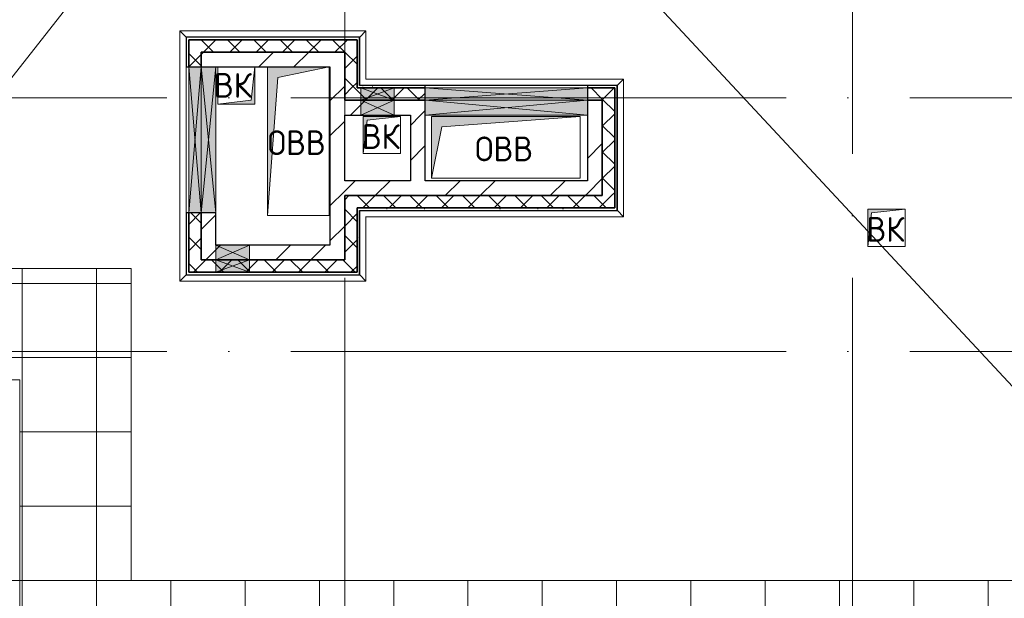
# Model space of a CAD drawing. Header units: millimetres. Extents: x -30540 to 143646, y -11730 to 123410.
# Tile 110 of 114: x 113980 to 121932, y 79656 to 84332. Entities that reach past the tile are written whole.
import ezdxf

# ---------------------------------------------------------------- set-up
doc = ezdxf.new("R2010")
doc.units = ezdxf.units.MM
doc.linetypes.add('ADSK_Линия сетки', pattern=[5000, 4000, -500, 0, -500])
for name, color, linetype, lineweight in [('A-____-NOTE-TEXT', 7, 'Continuous', 18), ('A-GENM-____-OTLN', 7, 'Continuous', 18), ('A-GLAZ-____-MCUT', 7, 'Continuous', 9), ('A-GLAZ-____-OTLN', 7, 'Continuous', 18), ('A-ROOF-____-OTLN', 7, 'Continuous', 18), ('A-ROOF-____-PATT', 7, 'Continuous', 18), ('A-WALL-____-MCUT', 7, 'Continuous', 40), ('A-WALL-____-OTLN', 7, 'Continuous', 18), ('A-WALL-____-PATT', 7, 'Continuous', 40), ('M-EQPM-____-OTLN', 7, 'Continuous', 18), ('S-GRID-____-OTLN', 7, 'Continuous', 9)]:
    doc.layers.add(name, color=color, linetype=linetype, lineweight=lineweight)
doc.styles.add('GOST Common', font='GOST_Common.ttf', dxfattribs={"height": 200})
pattern_1 = [(45, (0, 0), (-424.264, 424.264), []), (45, (0, 282.8), (-424.264, 424.264), [])]
pattern_2 = [(45, (0, 0), (-106.06602, 106.06602), []), (135, (0, 0), (-106.06602, -106.06602), [])]
pattern_3 = [(0, (0, 0), (406.4, 101.6), [6.706, -298.094, 6.706, -298.094, -1625.6]), (0, (0, 0), (406.4, 101.6), [-609.6, 6.706, -602.894, 6.706, -298.094, -711.2]), (0, (0, 0), (406.4, 101.6), [-1524, 6.706, -196.494, 6.706, -501.294]), (120, (152.4, 50.8), (-291.18818, 301.152724), [6.706, -298.094, 6.706, -298.094, -1625.6]), (120, (152.4, 50.8), (-291.18818, 301.152724), [-609.6, 6.706, -602.894, 6.706, -298.094, -711.2]), (120, (152.4, 50.8), (-291.18818, 301.152724), [-1524, 6.706, -196.494, 6.706, -501.294]), (240, (203.2, 254), (-115.21182, -402.752724), [6.706, -298.094, 6.706, -298.094, -1625.6]), (240, (203.2, 254), (-115.21182, -402.752724), [-609.6, 6.706, -602.894, 6.706, -298.094, -711.2]), (240, (203.2, 254), (-115.21182, -402.752724), [-1524, 6.706, -196.494, 6.706, -501.294])]

# ---------------------------------------------------------------- blocks, each defined once
blk = doc.blocks.new('АР_Отверстие прямоугольное - ВК-6814870-Кровля')
at = {"layer": 'A-GLAZ-____-OTLN', "lineweight": 13, "true_color": 0xf9f9f9}
blk.add_hatch(color=7, dxfattribs=at).paths.add_polyline_path([(780, 60), (-530, 60), (-530, -60), (780, -60)])
at = {"layer": 'A-GLAZ-____-MCUT', "color": 254, "lineweight": 15, "true_color": 0xcccccc}
for p, q in [((-530, 60), (-530, -60)), ((780, 60), (780, -60))]:
    blk.add_line(p, q, dxfattribs=at)
at = {"layer": 'A-GLAZ-____-OTLN', "color": 254, "lineweight": 5, "true_color": 0xcccccc}
for p, q in [((780, 60), (-530, -60)), ((-530, 60), (780, -60))]:
    blk.add_line(p, q, dxfattribs=at)
at = {"layer": 'A-GLAZ-____-OTLN', "color": 254, "lineweight": 13, "true_color": 0xcccccc}
for p, q in [((780, 60), (-530, 60)), ((-530, 60), (-530, -60)), ((780, -60), (780, 60)), ((-530, -60), (780, -60))]:
    blk.add_line(p, q, dxfattribs=at)
blk = doc.blocks.new('АР_Отверстие прямоугольное - ВК-6815299-Кровля')
at = {"layer": 'A-GLAZ-____-OTLN', "lineweight": 13, "true_color": 0xf9f9f9}
blk.add_hatch(color=7, dxfattribs=at).paths.add_polyline_path([(-530, -50), (780, -50), (780, 50), (-530, 50), (-530, 30.5)])
at = {"layer": 'A-GLAZ-____-MCUT', "color": 254, "lineweight": 15, "true_color": 0xcccccc}
for p, q in [((-530, 50), (-530, -50)), ((780, 50), (780, -50))]:
    blk.add_line(p, q, dxfattribs=at)
at = {"layer": 'A-GLAZ-____-OTLN', "color": 254, "lineweight": 5, "true_color": 0xcccccc}
for p, q in [((780, 50), (-530, -50)), ((-530, 50), (780, -50))]:
    blk.add_line(p, q, dxfattribs=at)
at = {"layer": 'A-GLAZ-____-OTLN', "color": 254, "lineweight": 13, "true_color": 0xcccccc}
for p, q in [((780, 50), (-530, 50)), ((-530, 50), (-530, -50)), ((780, -50), (780, 50)), ((-530, -50), (780, -50))]:
    blk.add_line(p, q, dxfattribs=at)
blk = doc.blocks.new('АР_Отверстие прямоугольное - ВК-7933436-Кровля')
at = {"layer": 'A-GLAZ-____-OTLN', "lineweight": 13, "true_color": 0xf9f9f9}
blk.add_hatch(color=7, dxfattribs=at).paths.add_polyline_path([(-10, -60), (260, -60), (260, 60), (-10, 60)])
at = {"layer": 'A-GLAZ-____-MCUT', "color": 254, "lineweight": 15, "true_color": 0xcccccc}
for p, q in [((-10, 60), (-10, -60)), ((260, 60), (260, -60))]:
    blk.add_line(p, q, dxfattribs=at)
at = {"layer": 'A-GLAZ-____-OTLN', "color": 254, "lineweight": 5, "true_color": 0xcccccc}
for p, q in [((260, 60), (-10, -60)), ((-10, 60), (260, -60))]:
    blk.add_line(p, q, dxfattribs=at)
at = {"layer": 'A-GLAZ-____-OTLN', "color": 254, "lineweight": 13, "true_color": 0xcccccc}
for p, q in [((260, 60), (-10, 60)), ((-10, 60), (-10, -60)), ((260, -60), (260, 60)), ((-10, -60), (260, -60))]:
    blk.add_line(p, q, dxfattribs=at)
blk = doc.blocks.new('АР_Отверстие прямоугольное - ВК-7933574-Кровля')
at = {"layer": 'A-GLAZ-____-OTLN', "lineweight": 13, "true_color": 0xf9f9f9}
blk.add_hatch(color=7, dxfattribs=at).paths.add_polyline_path([(260, 50), (-10, 50), (-10, -50), (260, -50)])
at = {"layer": 'A-GLAZ-____-MCUT', "color": 254, "lineweight": 15, "true_color": 0xcccccc}
for p, q in [((-10, 50), (-10, -50)), ((260, 50), (260, -50))]:
    blk.add_line(p, q, dxfattribs=at)
at = {"layer": 'A-GLAZ-____-OTLN', "color": 254, "lineweight": 5, "true_color": 0xcccccc}
for p, q in [((260, 50), (-10, -50)), ((-10, 50), (260, -50))]:
    blk.add_line(p, q, dxfattribs=at)
at = {"layer": 'A-GLAZ-____-OTLN', "color": 254, "lineweight": 13, "true_color": 0xcccccc}
for p, q in [((260, 50), (-10, 50)), ((-10, 50), (-10, -50)), ((260, -50), (260, 50)), ((-10, -50), (260, -50))]:
    blk.add_line(p, q, dxfattribs=at)
blk = doc.blocks.new('АР_Отверстие прямоугольное - ВК-6777449-Кровля')
at = {"layer": 'A-GLAZ-____-OTLN', "lineweight": 13, "true_color": 0xf9f9f9}
blk.add_hatch(color=7, dxfattribs=at).paths.add_polyline_path([(-465, -60), (715, -60), (715, 60), (-465, 60)])
at = {"layer": 'A-GLAZ-____-MCUT', "color": 254, "lineweight": 15, "true_color": 0xcccccc}
for p, q in [((-465, 60), (-465, -60)), ((715, 60), (715, -60))]:
    blk.add_line(p, q, dxfattribs=at)
at = {"layer": 'A-GLAZ-____-OTLN', "color": 254, "lineweight": 5, "true_color": 0xcccccc}
for p, q in [((715, 60), (-465, -60)), ((-465, 60), (715, -60))]:
    blk.add_line(p, q, dxfattribs=at)
at = {"layer": 'A-GLAZ-____-OTLN', "color": 254, "lineweight": 13, "true_color": 0xcccccc}
for p, q in [((715, 60), (-465, 60)), ((-465, 60), (-465, -60)), ((715, -60), (715, 60)), ((-465, -60), (715, -60))]:
    blk.add_line(p, q, dxfattribs=at)
blk = doc.blocks.new('АР_Отверстие прямоугольное - ВК-6778464-Кровля')
at = {"layer": 'A-GLAZ-____-OTLN', "lineweight": 13, "true_color": 0xf9f9f9}
blk.add_hatch(color=7, dxfattribs=at).paths.add_polyline_path([(-384.9, 50), (-465, 50), (-465, -50), (715, -50), (715, 50), (636.9, 50)])
at = {"layer": 'A-GLAZ-____-MCUT', "color": 254, "lineweight": 15, "true_color": 0xcccccc}
for p, q in [((-465, 50), (-465, -50)), ((715, 50), (715, -50))]:
    blk.add_line(p, q, dxfattribs=at)
at = {"layer": 'A-GLAZ-____-OTLN', "color": 254, "lineweight": 5, "true_color": 0xcccccc}
for p, q in [((715, 50), (-465, -50)), ((-465, 50), (715, -50))]:
    blk.add_line(p, q, dxfattribs=at)
at = {"layer": 'A-GLAZ-____-OTLN', "color": 254, "lineweight": 13, "true_color": 0xcccccc}
for p, q in [((715, 50), (-465, 50)), ((-465, 50), (-465, -50)), ((715, -50), (715, 50)), ((-465, -50), (715, -50))]:
    blk.add_line(p, q, dxfattribs=at)
blk = doc.blocks.new('_GM_Dt-St-D_Фартук гнутый из оцинкованной стали_Пристенный_Тип 1__c-верхняя кромка с отгибом_ - ФС-1_3_50х70У100-1_5_t__RAL7016-7555912-Кровля')
at = {"layer": 'A-GENM-____-OTLN', "color": 254, "lineweight": 13, "true_color": 0xcccccc}
for p, q in [((0, 50), (2081.5, 50)), ((50, 0), (0, 50)), ((50, 0), (2131.5, 0)), ((50, 0), (50, -1.5))]:
    blk.add_line(p, q, dxfattribs=at)
blk = doc.blocks.new('_GM_Dt-St-D_Фартук гнутый из оцинкованной стали_Пристенный_Тип 1__c-верхняя кромка с отгибом_ - ФС-1_3_50х70У100-1_5_t__RAL7016-7555908-Кровля')
at = {"layer": 'A-GENM-____-OTLN', "color": 254, "lineweight": 13, "true_color": 0xcccccc}
for p, q in [((0, 50), (1503, 50)), ((50, 0), (0, 50)), ((50, 0), (1453, 0)), ((50, 0), (50, -1.5)), ((1503, 50), (1453, 0)), ((1453, -1.5), (1453, 0))]:
    blk.add_line(p, q, dxfattribs=at)
blk = doc.blocks.new('_GM_Dt-St-D_Фартук гнутый из оцинкованной стали_Пристенный_Тип 1__c-верхняя кромка с отгибом_ - ФС-1_3_50х70У100-1_5_t__RAL7016-7555964-Кровля')
at = {"layer": 'A-GENM-____-OTLN', "color": 254, "lineweight": 13, "true_color": 0xcccccc}
for p, q in [((50, 1.5), (50, 0)), ((1973, 0), (50, 0)), ((1973, 0), (1973, 1.5)), ((1973, 0), (2023, -50)), ((0, -50), (50, 0)), ((2023, -50), (0, -50))]:
    blk.add_line(p, q, dxfattribs=at)
blk = doc.blocks.new('_GM_Dt-St-D_Фартук гнутый из оцинкованной стали_Пристенный_Тип 1__c-верхняя кромка с отгибом_ - ФС-1_3_50х70У100-1_5_t__RAL7016-7555901-Кровля')
at = {"layer": 'A-GENM-____-OTLN', "color": 254, "lineweight": 13, "true_color": 0xcccccc}
for p, q in [((0, 50), (391.5, 50)), ((50, 0), (0, 50)), ((50, 0), (441.5, 0)), ((50, 0), (50, -1.5))]:
    blk.add_line(p, q, dxfattribs=at)
blk = doc.blocks.new('_GM_Dt-St-D_Фартук гнутый из оцинкованной стали_Пристенный_Тип 1__c-верхняя кромка с отгибом_ - ФС-1_3_50х70У100-1_5_t__RAL7016-7555887-Кровля')
at = {"layer": 'A-GENM-____-OTLN', "color": 254, "lineweight": 13, "true_color": 0xcccccc}
for p, q in [((50, 1.5), (50, 0)), ((2131.5, 0), (50, 0)), ((0, -50), (50, 0)), ((2081.5, -50), (0, -50))]:
    blk.add_line(p, q, dxfattribs=at)
blk = doc.blocks.new('_GM_Dt-St-D_Фартук гнутый из оцинкованной стали_Пристенный_Тип 1__c-верхняя кромка с отгибом_ - ФС-1_3_50х70У100-1_5_t__RAL7016-7555905-Кровля')
at = {"layer": 'A-GENM-____-OTLN', "color": 254, "lineweight": 13, "true_color": 0xcccccc}
for p, q in [((50, 1.5), (50, 0)), ((1453, 0), (50, 0)), ((1453, 0), (1453, 1.5)), ((1453, 0), (1503, -50)), ((0, -50), (50, 0)), ((1503, -50), (0, -50))]:
    blk.add_line(p, q, dxfattribs=at)
blk = doc.blocks.new('_GM_Dt-St-D_Фартук гнутый из оцинкованной стали_Пристенный_Тип 1__c-верхняя кромка с отгибом_ - ФС-1_3_50х70У100-1_5_t__RAL7016-7561398-Кровля')
at = {"layer": 'A-GENM-____-OTLN', "color": 254, "lineweight": 13, "true_color": 0xcccccc}
for p, q in [((0, 0), (521.5, 0)), ((50, 50), (571.5, 50)), ((571.5, 50), (521.5, 0)), ((521.5, -1.5), (521.5, 0))]:
    blk.add_line(p, q, dxfattribs=at)
blk = doc.blocks.new('_GM_Dt-St-D_Фартук гнутый из оцинкованной стали_Пристенный_Тип 1__c-верхняя кромка с отгибом_ - ФС-1_3_50х70У100-1_5_t__RAL7016-7548135-Кровля')
at = {"layer": 'A-GENM-____-OTLN', "color": 254, "lineweight": 13, "true_color": 0xcccccc}
for p, q in [((0, 50), (1113, 50)), ((50, 0), (0, 50)), ((50, 0), (1063, 0)), ((50, 0), (50, -1.5)), ((1113, 50), (1063, 0)), ((1063, -1.5), (1063, 0))]:
    blk.add_line(p, q, dxfattribs=at)
blk = doc.blocks.new('АР_Канал вертикальный прямоугольный - ВК-6145079-Кровля')
at = {"layer": 'M-EQPM-____-OTLN', "lineweight": 13, "true_color": 0xe2e2e2}
blk.add_hatch(color=254, dxfattribs=at).paths.add_polyline_path([(-150, -150), (-120, 120), (150, 150), (-150, 150)])
at = {"layer": 'M-EQPM-____-OTLN', "color": 253, "lineweight": 13, "true_color": 0xaaaaaa}
for p, q in [((150, 150), (-150, 150)), ((-150, 150), (-150, -150)), ((150, 150), (-150, 150)), ((-150, 150), (-150, -150)), ((-150, -150), (-150, 150)), ((-150, 150), (150, 150)), ((-150, -150), (-120, 120)), ((-150, -150), (-120, 120)), ((-120, 120), (150, 150)), ((-120, 120), (150, 150)), ((150, -150), (150, 150)), ((150, 150), (150, -150)), ((-150, -150), (150, -150)), ((150, -150), (-150, -150))]:
    blk.add_line(p, q, dxfattribs=at)
blk = doc.blocks.new('АР_Канал вертикальный прямоугольный - ВК-7292117-Кровля')
at = {"layer": 'M-EQPM-____-OTLN', "lineweight": 13, "true_color": 0xe2e2e2}
blk.add_hatch(color=254, dxfattribs=at).paths.add_polyline_path([(-150, -150), (-120, 120), (150, 150), (-150, 150)])
at = {"layer": 'M-EQPM-____-OTLN', "color": 253, "lineweight": 13, "true_color": 0xaaaaaa}
for p, q in [((150, 150), (-150, 150)), ((-150, 150), (-150, -150)), ((150, 150), (-150, 150)), ((-150, 150), (-150, -150)), ((-150, -150), (-150, 150)), ((-150, 150), (150, 150)), ((-150, -150), (-120, 120)), ((-150, -150), (-120, 120)), ((-120, 120), (150, 150)), ((-120, 120), (150, 150)), ((150, -150), (150, 150)), ((150, 150), (150, -150)), ((-150, -150), (150, -150)), ((150, -150), (-150, -150))]:
    blk.add_line(p, q, dxfattribs=at)
blk = doc.blocks.new('АР_Канал вертикальный прямоугольный - ВК-6741383-Кровля')
at = {"layer": 'M-EQPM-____-OTLN', "lineweight": 13, "true_color": 0xe2e2e2}
blk.add_hatch(color=254, dxfattribs=at).paths.add_polyline_path([(-150, -150), (-120, 120), (150, 150), (-150, 150)])
at = {"layer": 'M-EQPM-____-OTLN', "color": 253, "lineweight": 13, "true_color": 0xaaaaaa}
for p, q in [((150, 150), (-150, 150)), ((-150, 150), (-150, -150)), ((150, 150), (-150, 150)), ((-150, 150), (-150, -150)), ((-150, -150), (-150, 150)), ((-150, 150), (150, 150)), ((-150, -150), (-120, 120)), ((-150, -150), (-120, 120)), ((-120, 120), (150, 150)), ((-120, 120), (150, 150)), ((150, -150), (150, 150)), ((150, 150), (150, -150)), ((-150, -150), (150, -150)), ((150, -150), (-150, -150))]:
    blk.add_line(p, q, dxfattribs=at)
blk = doc.blocks.new('АР_Канал вертикальный прямоугольный - ОВВ-7378003-Кровля')
at = {"layer": 'M-EQPM-____-OTLN', "lineweight": 13, "true_color": 0xe2e2e2}
blk.add_hatch(color=254, dxfattribs=at).paths.add_polyline_path([(-600, -250), (-515, 165), (600, 250), (-600, 250), (-600, 83.4)])
at = {"layer": 'M-EQPM-____-OTLN', "color": 253, "lineweight": 13, "true_color": 0xaaaaaa}
for p, q in [((600, 250), (-600, 250)), ((-600, 250), (-600, -250)), ((600, 250), (-600, 250)), ((-600, 250), (-600, -250)), ((-600, -250), (-600, 250)), ((-600, 250), (600, 250)), ((-515, 165), (600, 250)), ((-515, 165), (600, 250)), ((600, -250), (600, 250)), ((600, 250), (600, -250)), ((-600, -250), (-515, 165)), ((-600, -250), (-515, 165)), ((-600, -250), (600, -250)), ((600, -250), (-600, -250))]:
    blk.add_line(p, q, dxfattribs=at)
blk = doc.blocks.new('АР_Канал вертикальный прямоугольный - ОВВ-7476164-Кровля')
at = {"layer": 'M-EQPM-____-OTLN', "lineweight": 13, "true_color": 0xe2e2e2}
blk.add_hatch(color=254, dxfattribs=at).paths.add_polyline_path([(-250, -600), (-165, 515), (250, 600), (-250, 600), (-250, -312.3)])
at = {"layer": 'M-EQPM-____-OTLN', "color": 253, "lineweight": 13, "true_color": 0xaaaaaa}
for p, q in [((250, 600), (-250, 600)), ((-250, 600), (-250, -600)), ((250, 600), (-250, 600)), ((-250, 600), (-250, -600)), ((-250, -600), (-250, 600)), ((-250, 600), (250, 600)), ((-165, 515), (250, 600)), ((-165, 515), (250, 600)), ((250, -600), (250, 600)), ((250, 600), (250, -600)), ((-250, -600), (-165, 515)), ((-250, -600), (-165, 515)), ((-250, -600), (250, -600)), ((250, -600), (-250, -600))]:
    blk.add_line(p, q, dxfattribs=at)
blk = doc.blocks.new('Наметкина 10_РД_АР_К3_отсоединено_rvt-1-Кровля')
at = {"layer": 'A-ROOF-____-PATT', "lineweight": 5, "true_color": 0xe4e4e4}
h = blk.add_hatch(dxfattribs=at)
h.set_pattern_fill('FP_14', color=254, style=0, pattern_type=2)
h.set_pattern_definition([(0, (0, 0), (0, 600), []), (90, (0, 0), (-600, 4e-14), [])])
h.paths.add_polyline_path([(85101.5, 76250), (85101.5, 85261), (88675.3, 85261), (88675.3, 89725), (95725.3, 89725), (95725.3, 86171.5), (95751.8, 86171.5), (95751.8, 81328.5), (95725.3, 81328.5), (95725.3, 81020), (93155.3, 81020), (93155.3, 77690), (94055.3, 77690), (94055.3, 80120), (96625.3, 80120), (96625.3, 85950), (99800.3, 85950), (99800.3, 88410), (103091.7, 88410), (103091.7, 81075), (102046.4, 81075), (102045.3, 81075), (100100.3, 81075), (100100.3, 80175), (108900.3, 80175), (108900.3, 81422), (113980.3, 81422), (113980.3, 78900), (125861.4, 78900), (125861.4, 89310), (109999.3, 89310), (109999.3, 92647.9), (103091.7, 92647.9), (103091.7, 89310), (96676.3, 89310), (96676.3, 90625), (75676.8, 90625), (75676.8, 89725), (87775.3, 89725), (87775.3, 86161), (84201.5, 86161), (84201.5, 81350), (82201.5, 81350), (82201.5, 80390), (75135.3, 80390), (75135.3, 82150), (66605.3, 82150), (66605.3, 85800), (69728.8, 85800), (69728.8, 86800), (65705.3, 86800), (65705.3, 85850), (65735.3, 85850), (65705.3, 85846.7), (65705.3, 83050), (65735.3, 83050), (65705.3, 83046.7), (65705.3, 81250), (73695.3, 81250), (73695.3, 79490), (82201.5, 79490), (82201.5, 78250), (84331.5, 78250), (84331.5, 76250), (84989.6, 76250)])
h.paths.add_polyline_path([(114880.3, 79800), (114880.3, 82322), (108000.3, 82322), (108000.3, 81075), (104005.3, 81075), (104005.3, 91747.9), (109099.3, 91747.9), (109099.3, 85625.1), (114880.3, 85625.1), (114880.3, 88410), (124961.4, 88410), (124961.4, 85826.5), (125006.8, 85826.5), (125006.8, 83673.5), (124961.4, 83673.5), (124961.4, 79800), (117687.1, 79800)])
h.paths.add_polyline_path([(97705.3, 86000), (97705.3, 86300), (98005.3, 86300), (97735.3, 86270)])
h.paths.add_polyline_path([(113980.3, 86525.1), (109999.3, 86525.1), (109999.3, 88410), (113980.3, 88410), (113980.3, 87374.7)])
at = {"layer": 'A-WALL-____-PATT', "lineweight": 5, "true_color": 0xcccccc}
h = blk.add_hatch(dxfattribs=at)
h.set_pattern_fill('FP_13', color=254, style=0, pattern_type=2)
h.set_pattern_definition(pattern_2)
h.paths.add_polyline_path([(115345.3, 82390), (115445.3, 82390), (115445.3, 82770), (115345.3, 82770)])
h.paths.add_polyline_path([(115345.3, 83950), (115445.3, 83950), (115445.3, 84170), (115345.3, 84170)])
h = blk.add_hatch(dxfattribs=at)
h.set_pattern_fill('FP_13', color=254, style=0, pattern_type=2)
h.set_pattern_definition(pattern_2)
h.paths.add_polyline_path([(115445.3, 84070), (116705.3, 84070), (116705.3, 84170), (115445.3, 84170)])
h = blk.add_hatch(dxfattribs=at)
h.set_pattern_fill('FP_12', color=254, style=0, pattern_type=2)
h.set_pattern_definition(pattern_1)
h.paths.add_polyline_path([(115445.3, 83950), (116485.3, 83950), (116485.3, 84070), (115445.3, 84070)])
h = blk.add_hatch(dxfattribs=at)
h.set_pattern_fill('FP_12', color=254, style=0, pattern_type=2)
h.set_pattern_definition(pattern_1)
h.paths.add_polyline_path([(116485.3, 82510), (116605.3, 82510), (116605.3, 84070), (116485.3, 84070), (116485.3, 83037.7)])
h = blk.add_hatch(dxfattribs=at)
h.set_pattern_fill('FP_13', color=254, style=0, pattern_type=2)
h.set_pattern_definition(pattern_2)
h.paths.add_polyline_path([(116605.3, 83780), (116705.3, 83780), (116705.3, 84070), (116605.3, 84070)])
h = blk.add_hatch(dxfattribs=at)
h.set_pattern_fill('FP_13', color=254, style=0, pattern_type=2)
h.set_pattern_definition(pattern_2)
h.paths.add_polyline_path([(116605.3, 83680), (117255.3, 83680), (117255.3, 83780), (116605.3, 83780)])
h.paths.add_polyline_path([(118565.3, 83680), (118685.3, 83680), (118685.3, 83780), (118565.3, 83780)])
h = blk.add_hatch(dxfattribs=at)
h.set_pattern_fill('FP_16', color=254, style=0, pattern_type=2)
h.set_pattern_definition(pattern_3)
h.paths.add_polyline_path([(116725.3, 83780), (117255.3, 83780), (117255.3, 83800), (116725.3, 83800)])
h.paths.add_polyline_path([(118565.3, 83780), (118805.3, 83780), (118805.3, 83800), (118565.3, 83800)])
h = blk.add_hatch(dxfattribs=at)
h.set_pattern_fill('FP_13', color=254, style=0, pattern_type=2)
h.set_pattern_definition(pattern_2)
h.paths.add_polyline_path([(118685.3, 82910), (118785.3, 82910), (118785.3, 83780), (118685.3, 83780), (118685.3, 83680)])
h = blk.add_hatch(dxfattribs=at)
h.set_pattern_fill('FP_12', color=254, style=0, pattern_type=2)
h.set_pattern_definition(pattern_1)
h.paths.add_polyline_path([(116605.3, 83560), (117255.3, 83560), (117255.3, 83680), (116605.3, 83680)])
h = blk.add_hatch(dxfattribs=at)
h.set_pattern_fill('FP_12', color=254, style=0, pattern_type=2)
h.set_pattern_definition(pattern_1)
h.paths.add_polyline_path([(118565.3, 82910), (118685.3, 82910), (118685.3, 83680), (118565.3, 83680), (118565.3, 83030)])
h = blk.add_hatch(dxfattribs=at)
h.set_pattern_fill('FP_12', color=254, style=0, pattern_type=2)
h.set_pattern_definition(pattern_1)
h.paths.add_polyline_path([(117135.3, 83030), (117255.3, 83030), (117255.3, 83560), (117135.3, 83560), (117135.3, 83037.7)])
h = blk.add_hatch(dxfattribs=at)
h.set_pattern_fill('FP_12', color=254, style=0, pattern_type=2)
h.set_pattern_definition(pattern_1)
h.paths.add_polyline_path([(116605.3, 82910), (118565.3, 82910), (118565.3, 83030), (116605.3, 83030)])
h = blk.add_hatch(dxfattribs=at)
h.set_pattern_fill('FP_13', color=254, style=0, pattern_type=2)
h.set_pattern_definition(pattern_2)
h.paths.add_polyline_path([(116605.3, 82810), (118785.3, 82810), (118785.3, 82910), (116605.3, 82910)])
h = blk.add_hatch(dxfattribs=at)
h.set_pattern_fill('FP_13', color=254, style=0, pattern_type=2)
h.set_pattern_definition(pattern_2)
h.paths.add_polyline_path([(116605.3, 82390), (116705.3, 82390), (116705.3, 82810), (116605.3, 82810)])
h = blk.add_hatch(dxfattribs=at)
h.set_pattern_fill('FP_16', color=254, style=0, pattern_type=2)
h.set_pattern_definition(pattern_3)
h.paths.add_polyline_path([(116705.3, 82790), (118785.3, 82790), (118785.3, 82810), (116705.3, 82810)])
h = blk.add_hatch(dxfattribs=at)
h.set_pattern_fill('FP_16', color=254, style=0, pattern_type=2)
h.set_pattern_definition(pattern_3)
h.paths.add_polyline_path([(116725.3, 82270), (116725.3, 82790), (116705.3, 82790), (116705.3, 82270)])
h = blk.add_hatch(dxfattribs=at)
h.set_pattern_fill('FP_12', color=254, style=0, pattern_type=2)
h.set_pattern_definition(pattern_1)
h.paths.add_polyline_path([(115445.3, 82510), (115565.3, 82510), (115565.3, 82770), (115445.3, 82770)])
h = blk.add_hatch(dxfattribs=at)
h.set_pattern_fill('FP_12', color=254, style=0, pattern_type=2)
h.set_pattern_definition(pattern_1)
h.paths.add_polyline_path([(115445.3, 82390), (116605.3, 82390), (116605.3, 82510), (115445.3, 82510)])
h = blk.add_hatch(dxfattribs=at)
h.set_pattern_fill('FP_13', color=254, style=0, pattern_type=2)
h.set_pattern_definition(pattern_2)
h.paths.add_polyline_path([(115345.3, 82290), (116705.3, 82290), (116705.3, 82390), (115345.3, 82390)])
at = {"layer": 'A-ROOF-____-OTLN', "color": 254, "lineweight": 13, "true_color": 0xcccccc}
for p, q in [((114925.3, 85150), (112701.2, 82322)), ((118480.3, 85150), (123454.1, 79800)), ((108000.3, 82322), (114880.3, 82322)), ((114880.3, 82322), (114880.3, 79800)), ((113980.3, 81422), (108900.3, 81422)), ((113980.3, 78900), (113980.3, 81422)), ((114880.3, 79800), (124961.4, 79800))]:
    blk.add_line(p, q, dxfattribs=at)
at = {"layer": 'A-WALL-____-MCUT', "color": 254, "lineweight": 30, "true_color": 0xcccccc}
for p, q in [((116725.3, 84190), (115325.3, 84190)), ((115325.3, 84190), (115325.3, 84170)), ((115325.3, 84170), (115325.3, 83950)), ((115345.3, 84170), (115345.3, 83950)), ((115445.3, 84170), (115345.3, 84170)), ((115345.3, 84170), (116705.3, 84170)), ((115345.3, 83950), (115345.3, 84170)), ((116705.3, 84170), (115445.3, 84170)), ((116705.3, 84070), (116705.3, 84170)), ((116705.3, 84170), (116705.3, 83780)), ((116725.3, 84170), (116725.3, 84190)), ((116725.3, 83800), (116725.3, 84170)), ((116485.3, 84070), (115445.3, 84070)), ((115445.3, 84070), (115445.3, 83950)), ((115445.3, 84070), (116605.3, 84070)), ((115445.3, 83950), (115445.3, 84070)), ((116605.3, 84070), (116485.3, 84070)), ((116605.3, 83680), (116605.3, 84070)), ((116605.3, 84070), (116605.3, 83780)), ((116705.3, 83780), (116705.3, 84070)), ((115325.3, 83950), (115345.3, 83950)), ((115345.3, 83950), (115445.3, 83950)), ((115445.3, 83950), (115565.3, 83950)), ((115565.3, 83950), (116485.3, 83950)), ((116485.3, 83950), (116485.3, 82510)), ((116605.3, 83780), (116605.3, 83680)), ((116735.3, 83780), (116705.3, 83780)), ((116705.3, 83780), (116725.3, 83780)), ((116735.3, 83800), (116725.3, 83800)), ((116725.3, 83780), (116735.3, 83780)), ((117005.3, 83800), (116735.3, 83800)), ((117005.3, 83780), (116735.3, 83780)), ((116735.3, 83780), (117005.3, 83780)), ((117255.3, 83800), (117005.3, 83800)), ((117255.3, 83780), (117005.3, 83780)), ((117005.3, 83780), (117255.3, 83780)), ((117255.3, 83780), (117255.3, 83800)), ((117255.3, 83680), (117255.3, 83780)), ((118805.3, 83800), (118565.3, 83800)), ((118565.3, 83800), (118565.3, 83780)), ((118685.3, 83780), (118565.3, 83780)), ((118565.3, 83780), (118565.3, 83680)), ((118565.3, 83780), (118785.3, 83780)), ((118785.3, 83780), (118685.3, 83780)), ((118785.3, 82910), (118785.3, 83780)), ((118785.3, 83780), (118785.3, 82810)), ((118805.3, 83780), (118805.3, 83800)), ((118805.3, 82790), (118805.3, 83780)), ((116605.3, 83680), (116735.3, 83680)), ((116735.3, 83680), (116605.3, 83680)), ((116735.3, 83680), (117005.3, 83680)), ((117005.3, 83680), (116735.3, 83680)), ((117005.3, 83680), (117255.3, 83680)), ((117255.3, 83680), (117005.3, 83680)), ((117255.3, 83560), (117255.3, 83680)), ((118685.3, 83680), (118565.3, 83680)), ((118565.3, 83680), (118565.3, 83560)), ((118565.3, 83680), (118685.3, 83680)), ((118685.3, 82910), (118685.3, 83680)), ((118685.3, 83680), (118685.3, 82910)), ((116605.3, 83560), (116735.3, 83560)), ((116605.3, 83030), (116605.3, 83560)), ((116735.3, 83560), (117005.3, 83560)), ((117005.3, 83560), (117135.3, 83560)), ((117135.3, 83560), (117135.3, 83030)), ((117255.3, 83030), (117255.3, 83560)), ((118565.3, 83560), (118565.3, 83030)), ((117135.3, 83030), (116605.3, 83030)), ((118565.3, 83030), (117255.3, 83030)), ((116605.3, 82510), (116605.3, 82910)), ((116605.3, 82910), (118565.3, 82910)), ((118685.3, 82910), (116605.3, 82910)), ((116605.3, 82910), (116605.3, 82810)), ((118565.3, 82910), (118685.3, 82910)), ((118785.3, 82810), (118785.3, 82910)), ((116605.3, 82810), (116605.3, 82390)), ((116705.3, 82810), (118785.3, 82810)), ((116705.3, 82390), (116705.3, 82810)), ((118785.3, 82810), (116705.3, 82810)), ((116705.3, 82810), (116705.3, 82790)), ((116705.3, 82790), (116705.3, 82290)), ((116725.3, 82790), (118785.3, 82790)), ((116725.3, 82270), (116725.3, 82790)), ((118785.3, 82790), (118805.3, 82790)), ((115325.3, 82770), (115325.3, 82270)), ((115345.3, 82770), (115325.3, 82770)), ((115345.3, 82770), (115345.3, 82390)), ((115445.3, 82770), (115345.3, 82770)), ((115345.3, 82290), (115345.3, 82770)), ((115445.3, 82770), (115445.3, 82510)), ((115565.3, 82770), (115445.3, 82770)), ((115445.3, 82390), (115445.3, 82770)), ((115565.3, 82510), (115565.3, 82770)), ((115445.3, 82510), (115445.3, 82390)), ((115835.3, 82510), (115565.3, 82510)), ((116485.3, 82510), (115835.3, 82510)), ((116605.3, 82390), (116605.3, 82510)), ((115345.3, 82390), (115345.3, 82290)), ((115445.3, 82390), (115565.3, 82390)), ((115565.3, 82390), (115445.3, 82390)), ((115565.3, 82390), (115835.3, 82390)), ((115835.3, 82390), (115565.3, 82390)), ((115835.3, 82390), (116605.3, 82390)), ((116605.3, 82390), (115835.3, 82390)), ((116705.3, 82290), (116705.3, 82390)), ((115325.3, 82270), (115345.3, 82270)), ((115345.3, 82290), (115565.3, 82290)), ((115565.3, 82290), (115345.3, 82290)), ((115345.3, 82270), (116705.3, 82270)), ((115565.3, 82290), (115835.3, 82290)), ((115835.3, 82290), (115565.3, 82290)), ((115835.3, 82290), (116705.3, 82290)), ((116705.3, 82290), (115835.3, 82290)), ((116705.3, 82270), (116725.3, 82270))]:
    blk.add_line(p, q, dxfattribs=at)
at = {"layer": 'A-WALL-____-OTLN', "color": 254, "lineweight": 13, "true_color": 0xcccccc}
for p, q in [((115325.3, 82770), (115325.3, 83950)), ((115345.3, 83950), (115325.3, 83950)), ((115345.3, 82770), (115345.3, 83950)), ((115445.3, 83950), (115345.3, 83950)), ((115345.3, 83950), (115345.3, 82770)), ((115445.3, 82770), (115445.3, 83950)), ((115445.3, 83950), (115565.3, 83950)), ((115445.3, 83950), (115445.3, 82770)), ((115565.3, 83950), (115565.3, 82770)), ((117255.3, 83800), (118565.3, 83800)), ((117255.3, 83780), (117255.3, 83800)), ((117255.3, 83780), (118565.3, 83780)), ((117255.3, 83780), (117255.3, 83680)), ((118565.3, 83780), (117255.3, 83780)), ((118565.3, 83780), (118565.3, 83800)), ((118565.3, 83680), (118565.3, 83780)), ((118565.3, 83680), (117255.3, 83680)), ((117255.3, 83680), (118565.3, 83680)), ((117255.3, 83680), (117255.3, 83560)), ((118565.3, 83680), (118565.3, 83560)), ((118565.3, 83560), (117255.3, 83560)), ((115345.3, 82770), (115325.3, 82770)), ((115345.3, 82770), (115445.3, 82770)), ((115445.3, 82770), (115565.3, 82770))]:
    blk.add_line(p, q, dxfattribs=at)
at = {"layer": 'A-GENM-____-OTLN', "color": 254, "lineweight": 13, "true_color": 0xcccccc}
for name, p, rotation in [('_GM_Dt-St-D_Фартук гнутый из оцинкованной стали_Пристенный_Тип 1__c-верхняя кромка с отгибом_ - ФС-1_3_50х70У100-1_5_t__RAL7016-7555964-Кровля', (115323.8, 84241.5), 269.9999999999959), ('_GM_Dt-St-D_Фартук гнутый из оцинкованной стали_Пристенный_Тип 1__c-верхняя кромка с отгибом_ - ФС-1_3_50х70У100-1_5_t__RAL7016-7555905-Кровля', (116776.8, 84191.5), 180), ('_GM_Dt-St-D_Фартук гнутый из оцинкованной стали_Пристенный_Тип 1__c-верхняя кромка с отгибом_ - ФС-1_3_50х70У100-1_5_t__RAL7016-7555901-Кровля', (116726.8, 84241.5), 270.0000000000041), ('_GM_Dt-St-D_Фартук гнутый из оцинкованной стали_Пристенный_Тип 1__c-верхняя кромка с отгибом_ - ФС-1_3_50х70У100-1_5_t__RAL7016-7555887-Кровля', (118856.8, 83801.5), 180), ('_GM_Dt-St-D_Фартук гнутый из оцинкованной стали_Пристенный_Тип 1__c-верхняя кромка с отгибом_ - ФС-1_3_50х70У100-1_5_t__RAL7016-7548135-Кровля', (118806.8, 83851.5), 270.0000000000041), ('_GM_Dt-St-D_Фартук гнутый из оцинкованной стали_Пристенный_Тип 1__c-верхняя кромка с отгибом_ - ФС-1_3_50х70У100-1_5_t__RAL7016-7555912-Кровля', (118856.8, 82788.5), 180), ('_GM_Dt-St-D_Фартук гнутый из оцинкованной стали_Пристенный_Тип 1__c-верхняя кромка с отгибом_ - ФС-1_3_50х70У100-1_5_t__RAL7016-7561398-Кровля', (116726.8, 82790), 270.0000000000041), ('_GM_Dt-St-D_Фартук гнутый из оцинкованной стали_Пристенный_Тип 1__c-верхняя кромка с отгибом_ - ФС-1_3_50х70У100-1_5_t__RAL7016-7555908-Кровля', (116776.8, 82268.5), 180)]:
    blk.add_blockref(name, p, dxfattribs=dict(at, rotation=rotation))
at = {"layer": 'A-GLAZ-____-OTLN', "color": 254, "lineweight": 13, "true_color": 0xcccccc}
for name, p, rotation in [('АР_Отверстие прямоугольное - ВК-6778464-Кровля', (115395.3, 83235), 90.00000000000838), ('АР_Отверстие прямоугольное - ВК-6777449-Кровля', (115505.3, 83485), 270.0000000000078), ('АР_Отверстие прямоугольное - ВК-7933574-Кровля', (116995.3, 83730), 180), ('АР_Отверстие прямоугольное - ВК-7933436-Кровля', (116995.3, 83620), 180), ('АР_Отверстие прямоугольное - ВК-6814870-Кровля', (118035.3, 83620), 180), ('АР_Отверстие прямоугольное - ВК-7933574-Кровля', (115825.3, 82340), 180)]:
    blk.add_blockref(name, p, dxfattribs=dict(at, rotation=rotation))
for name, p in [('АР_Отверстие прямоугольное - ВК-6815299-Кровля', (117785.3, 83730)), ('АР_Отверстие прямоугольное - ВК-7933436-Кровля', (115575.3, 82450))]:
    blk.add_blockref(name, p, dxfattribs=at)
at = {"layer": 'M-EQPM-____-OTLN', "color": 253, "lineweight": 5, "true_color": 0xaaaaaa, "rotation": 180}
blk.add_blockref('АР_Канал вертикальный прямоугольный - ВК-6741383-Кровля', (115730.3, 83800), dxfattribs=at)
at = {"layer": 'M-EQPM-____-OTLN', "color": 253, "lineweight": 5, "true_color": 0xaaaaaa}
for name, p in [('АР_Канал вертикальный прямоугольный - ОВВ-7476164-Кровля', (116230.3, 83350)), ('АР_Канал вертикальный прямоугольный - ВК-6145079-Кровля', (116905.3, 83400)), ('АР_Канал вертикальный прямоугольный - ОВВ-7378003-Кровля', (117905.3, 83300)), ('АР_Канал вертикальный прямоугольный - ВК-7292117-Кровля', (120980.3, 82650))]:
    blk.add_blockref(name, p, dxfattribs=at)
at = {"layer": 'A-____-NOTE-TEXT', "color": 253, "lineweight": 5, "true_color": 0xaaaaaa, "char_height": 200, "attachment_point": 1, "style": 'GOST Common'}
for s, insert, width in [('ВК', (115548.5, 83901.2), 400.844), ('ВК', (116743.1, 83487.2), 400.844), ('ОВВ', (115982.1, 83437.2), 609.282), ('ОВВ', (117657.1, 83387.2), 609.282), ('ВК', (120818.1, 82737.2), 400.844)]:
    blk.add_mtext(s, dxfattribs=dict(at, insert=insert, width=width))

msp = doc.modelspace()

# ---------------------------------------------------------------- linework, layer by layer
at = {"layer": 'S-GRID-____-OTLN', "color": 253, "linetype": 'ADSK_Линия сетки', "true_color": 0xaaaaaa}
for p, q in [((116605.3, 53245.6), (116605.3, 100101.1)), ((120705.3, 53245.6), (120705.3, 100101.1)), ((135169, 83700), (62296.8, 83700)), ((135169, 81650), (62296.8, 81650)), ((135169, 79800), (62296.8, 79800))]:
    msp.add_line(p, q, dxfattribs=at)

# ---------------------------------------------------------------- block references
at = {"lineweight": 5}
msp.add_blockref('Наметкина 10_РД_АР_К3_отсоединено_rvt-1-Кровля', (0, 0), dxfattribs=at)

doc.saveas('drawing.dxf')
